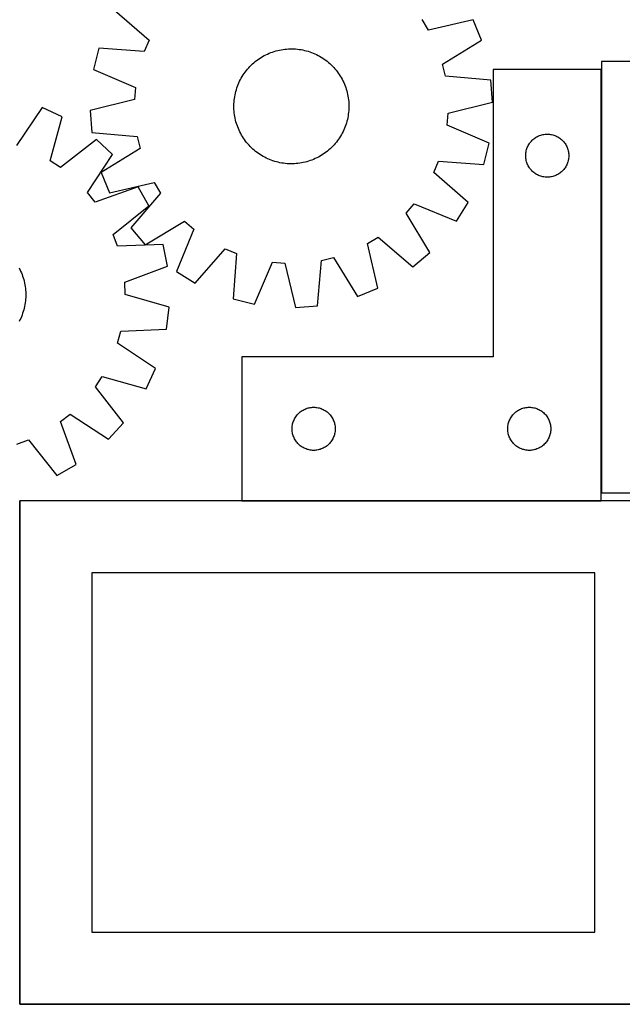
# Model space of a CAD drawing. Header units: millimetres. Extents: x 7 to 1493, y 7 to 2993.
# Tile 4 of 13: x 458 to 877, y 1763 to 2448. Entities that reach past the tile are written whole.
import ezdxf

# ---------------------------------------------------------------- set-up
doc = ezdxf.new("R2010")
doc.units = ezdxf.units.MM
doc.layers.add('COMMON', color=5, linetype='CONTINUOUS', true_color=0x0000ff)
doc.layers.add('CUT', color=7, linetype='CONTINUOUS', true_color=0x000000)

msp = doc.modelspace()

# ---------------------------------------------------------------- linework, layer by layer
at = {"layer": 'COMMON'}
for p, q in [((862.492212, 2413.023826), (862.492212, 2118.578564)), ((457.949576, 1762.823825), (457.949576, 2112.823825)), ((862.392212, 2112.923826), (612.392212, 2112.923826)), ((906.724736, 1762.723825), (458.049576, 1762.723825))]:
    msp.add_line(p, q, dxfattribs=at)
at = {"layer": 'CUT'}
for p, q in [((523.914431, 2454.218012), (547.88428, 2433.375241)), ((742.354611, 2440.362765), (737.899077, 2447.688581)), ((773.30589, 2447.503707), (742.354611, 2440.362765)), ((779.146163, 2433.26918), (773.30589, 2447.503707)), ((547.88428, 2433.375241), (544.576468, 2425.464631)), ((752.098552, 2416.613805), (779.146163, 2433.26918)), ((512.904707, 2427.888336), (509.262742, 2412.939536)), ((544.576468, 2425.464631), (512.904707, 2427.888336)), ((631.426138, 2424.211141), (632.592388, 2424.678974)), ((632.592388, 2424.678974), (633.772758, 2425.109942)), ((633.772758, 2425.109942), (634.966082, 2425.503622)), ((634.966082, 2425.503622), (636.171184, 2425.859624)), ((636.171184, 2425.859624), (637.386873, 2426.177598)), ((637.386873, 2426.177598), (638.61195, 2426.457229)), ((638.61195, 2426.457229), (639.845205, 2426.698241)), ((639.845205, 2426.698241), (641.085423, 2426.900397)), ((641.085423, 2426.900397), (642.331379, 2427.063497)), ((642.331379, 2427.063497), (643.581842, 2427.18738)), ((643.581842, 2427.18738), (644.835581, 2427.271924)), ((644.835581, 2427.271924), (646.091356, 2427.317045)), ((646.091356, 2427.317045), (647.347928, 2427.322699)), ((647.347928, 2427.322699), (648.604058, 2427.288881)), ((648.604058, 2427.288881), (649.858507, 2427.215623)), ((649.858507, 2427.215623), (651.110035, 2427.102998)), ((651.110035, 2427.102998), (652.357408, 2426.951118)), ((652.357408, 2426.951118), (653.599394, 2426.760131)), ((653.599394, 2426.760131), (654.834769, 2426.530227)), ((654.834769, 2426.530227), (656.062313, 2426.261632)), ((656.062313, 2426.261632), (657.280814, 2425.954612)), ((657.280814, 2425.954612), (658.48907, 2425.609469)), ((658.48907, 2425.609469), (659.685889, 2425.226544)), ((659.685889, 2425.226544), (660.87009, 2424.806215)), ((660.87009, 2424.806215), (662.040503, 2424.348897)), ((619.846255, 2416.789023), (620.785084, 2417.624251)), ((620.785084, 2417.624251), (621.749686, 2418.429577)), ((621.749686, 2418.429577), (622.739108, 2419.204207)), ((622.739108, 2419.204207), (623.752373, 2419.947376)), ((623.752373, 2419.947376), (624.788482, 2420.658351)), ((624.788482, 2420.658351), (625.846411, 2421.33643)), ((625.846411, 2421.33643), (626.925118, 2421.980945)), ((626.925118, 2421.980945), (628.023537, 2422.591258)), ((628.023537, 2422.591258), (629.140585, 2423.166768)), ((629.140585, 2423.166768), (630.275158, 2423.706907)), ((630.275158, 2423.706907), (631.426138, 2424.211141)), ((662.040503, 2424.348897), (663.195974, 2423.855041)), ((663.195974, 2423.855041), (664.335362, 2423.325134)), ((664.335362, 2423.325134), (665.457543, 2422.7597)), ((665.457543, 2422.7597), (666.56141, 2422.159296)), ((666.56141, 2422.159296), (667.645873, 2421.524516)), ((667.645873, 2421.524516), (668.709863, 2420.855984)), ((668.709863, 2420.855984), (669.752328, 2420.154362)), ((669.752328, 2420.154362), (670.77224, 2419.420342)), ((670.77224, 2419.420342), (671.768592, 2418.654647)), ((671.768592, 2418.654647), (672.740402, 2417.858034)), ((672.740402, 2417.858034), (673.686711, 2417.031289)), ((862.592213, 2418.578564), (862.592213, 2118.578564)), ((1112.592213, 2418.578564), (862.592213, 2418.578564)), ((509.262742, 2412.939536), (538.500193, 2400.523974)), ((614.070456, 2410.177933), (614.804476, 2411.197845)), ((614.804476, 2411.197845), (615.570171, 2412.194198)), ((615.570171, 2412.194198), (616.366784, 2413.166008)), ((616.366784, 2413.166008), (617.193529, 2414.112316)), ((617.193529, 2414.112316), (618.04959, 2415.032189)), ((618.04959, 2415.032189), (618.934123, 2415.924718)), ((618.934123, 2415.924718), (619.846255, 2416.789023)), ((673.686711, 2417.031289), (674.606583, 2416.175228)), ((674.606583, 2416.175228), (675.499112, 2415.290695)), ((675.499112, 2415.290695), (676.363417, 2414.378563)), ((676.363417, 2414.378563), (677.198645, 2413.439734)), ((677.198645, 2413.439734), (678.003971, 2412.475132)), ((678.003971, 2412.475132), (678.778601, 2411.48571)), ((678.778601, 2411.48571), (679.52177, 2410.472445)), ((754.072216, 2408.269704), (752.098552, 2416.613805)), ((862.392212, 2413.023826), (787.392212, 2413.023826)), ((787.392212, 2413.023826), (787.392212, 2213.023826)), ((862.392212, 2113.023826), (862.392212, 2413.023826)), ((610.369777, 2403.621579), (610.899684, 2404.760968)), ((610.899684, 2404.760968), (611.465118, 2405.883149)), ((611.465118, 2405.883149), (612.065521, 2406.987016)), ((612.065521, 2406.987016), (612.700302, 2408.071479)), ((612.700302, 2408.071479), (613.368833, 2409.135468)), ((613.368833, 2409.135468), (614.070456, 2410.177933)), ((679.52177, 2410.472445), (680.232745, 2409.436336)), ((680.232745, 2409.436336), (680.910825, 2408.378407)), ((680.910825, 2408.378407), (681.555339, 2407.2997)), ((681.555339, 2407.2997), (682.165652, 2406.201281)), ((682.165652, 2406.201281), (682.741162, 2405.084233)), ((682.741162, 2405.084233), (683.281301, 2403.94966)), ((683.281301, 2403.94966), (683.785536, 2402.79868)), ((785.715304, 2405.496672), (754.072216, 2408.269704)), ((786.871023, 2390.154089), (785.715304, 2405.496672)), ((538.500193, 2400.523974), (537.79879, 2391.978367)), ((607.963186, 2396.487918), (608.270206, 2397.70642)), ((608.270206, 2397.70642), (608.615349, 2398.914676)), ((608.615349, 2398.914676), (608.998274, 2400.111495)), ((608.998274, 2400.111495), (609.418603, 2401.295695)), ((609.418603, 2401.295695), (609.875921, 2402.466108)), ((609.875921, 2402.466108), (610.369777, 2403.621579)), ((683.785536, 2402.79868), (684.253368, 2401.63243)), ((684.253368, 2401.63243), (684.684337, 2400.45206)), ((684.684337, 2400.45206), (685.078016, 2399.258736)), ((685.078016, 2399.258736), (685.434019, 2398.053634)), ((685.434019, 2398.053634), (685.751992, 2396.837945)), ((537.79879, 2391.978367), (506.92819, 2384.496335)), ((606.935937, 2389.029664), (607.009195, 2390.284112)), ((607.009195, 2390.284112), (607.12182, 2391.53564)), ((607.12182, 2391.53564), (607.2737, 2392.783013)), ((607.2737, 2392.783013), (607.464687, 2394.025)), ((607.464687, 2394.025), (607.694591, 2395.260375)), ((607.694591, 2395.260375), (607.963186, 2396.487918)), ((685.751992, 2396.837945), (686.031623, 2395.612868)), ((686.031623, 2395.612868), (686.272635, 2394.379613)), ((686.272635, 2394.379613), (686.474791, 2393.139395)), ((686.474791, 2393.139395), (686.637891, 2391.893439)), ((686.637891, 2391.893439), (686.761774, 2390.642975)), ((686.761774, 2390.642975), (686.846318, 2389.389237)), ((473.492251, 2386.503827), (455.730521, 2360.16952)), ((487.472577, 2380.078794), (473.492251, 2386.503827)), ((506.92819, 2384.496335), (508.083908, 2369.153751)), ((606.902119, 2387.773534), (606.935937, 2389.029664)), ((606.907773, 2386.516961), (606.902119, 2387.773534)), ((606.952894, 2385.261186), (606.907773, 2386.516961)), ((607.037438, 2384.007448), (606.952894, 2385.261186)), ((607.161321, 2382.756984), (607.037438, 2384.007448)), ((686.790017, 2384.366311), (686.677393, 2383.114783)), ((686.863275, 2385.62076), (686.790017, 2384.366311)), ((686.846318, 2389.389237), (686.891439, 2388.133462)), ((686.897094, 2386.87689), (686.863275, 2385.62076)), ((686.891439, 2388.133462), (686.897094, 2386.87689)), ((756.000423, 2382.672057), (786.871023, 2390.154089)), ((479.05537, 2349.449961), (487.472577, 2380.078794)), ((607.324421, 2381.511029), (607.161321, 2382.756984)), ((607.526577, 2380.270811), (607.324421, 2381.511029)), ((607.767589, 2379.037555), (607.526577, 2380.270811)), ((608.04722, 2377.812478), (607.767589, 2379.037555)), ((608.365194, 2376.596789), (608.04722, 2377.812478)), ((608.721196, 2375.391688), (608.365194, 2376.596789)), ((685.529006, 2376.944004), (685.183863, 2375.735748)), ((685.836026, 2378.162505), (685.529006, 2376.944004)), ((686.104621, 2379.390049), (685.836026, 2378.162505)), ((686.334525, 2380.625424), (686.104621, 2379.390049)), ((686.525512, 2381.86741), (686.334525, 2380.625424)), ((686.677393, 2383.114783), (686.525512, 2381.86741)), ((755.299019, 2374.12645), (756.000423, 2382.672057)), ((609.114876, 2374.198364), (608.721196, 2375.391688)), ((609.545844, 2373.017994), (609.114876, 2374.198364)), ((610.013677, 2371.851744), (609.545844, 2373.017994)), ((610.517911, 2370.700764), (610.013677, 2371.851744)), ((611.05805, 2369.56619), (610.517911, 2370.700764)), ((682.899529, 2369.889456), (682.334095, 2368.767275)), ((683.429435, 2371.028844), (682.899529, 2369.889456)), ((683.923291, 2372.184315), (683.429435, 2371.028844)), ((684.380609, 2373.354728), (683.923291, 2372.184315)), ((684.800938, 2374.538929), (684.380609, 2373.354728)), ((685.183863, 2375.735748), (684.800938, 2374.538929)), ((784.53647, 2361.710888), (755.299019, 2374.12645)), ((511.220448, 2364.251462), (486.190291, 2344.694724)), ((508.083908, 2369.153751), (539.726997, 2366.38072)), ((522.531083, 2353.820734), (511.220448, 2364.251462)), ((539.726997, 2366.38072), (541.70066, 2358.036619)), ((611.63356, 2368.449143), (611.05805, 2369.56619)), ((612.243873, 2367.350724), (611.63356, 2368.449143)), ((612.888388, 2366.272017), (612.243873, 2367.350724)), ((613.566467, 2365.214087), (612.888388, 2366.272017)), ((614.277442, 2364.177979), (613.566467, 2365.214087)), ((615.020611, 2363.164714), (614.277442, 2364.177979)), ((615.795241, 2362.175292), (615.020611, 2363.164714)), ((678.994736, 2363.452578), (678.229042, 2362.456226)), ((679.728757, 2364.47249), (678.994736, 2363.452578)), ((680.430379, 2365.514955), (679.728757, 2364.47249)), ((681.09891, 2366.578944), (680.430379, 2365.514955)), ((681.733691, 2367.663408), (681.09891, 2366.578944)), ((682.334095, 2368.767275), (681.733691, 2367.663408)), ((813.374005, 2362.632724), (813.883931, 2363.212926)), ((813.883931, 2363.212926), (814.42305, 2363.766109)), ((814.42305, 2363.766109), (814.98993, 2364.290805)), ((814.98993, 2364.290805), (815.58307, 2364.785623)), ((815.58307, 2364.785623), (816.200895, 2365.249251)), ((816.200895, 2365.249251), (816.841769, 2365.68046)), ((816.841769, 2365.68046), (817.503991, 2366.078105)), ((817.503991, 2366.078105), (818.185805, 2366.441133)), ((818.185805, 2366.441133), (818.885403, 2366.76858)), ((818.885403, 2366.76858), (819.600931, 2367.059579)), ((819.600931, 2367.059579), (820.330489, 2367.313357)), ((820.330489, 2367.313357), (821.072145, 2367.529242)), ((821.072145, 2367.529242), (821.823931, 2367.706662)), ((821.823931, 2367.706662), (822.583853, 2367.845145)), ((822.583853, 2367.845145), (823.349897, 2367.944325)), ((823.349897, 2367.944325), (824.120031, 2368.003938)), ((824.120031, 2368.003938), (824.892212, 2368.023826)), ((824.892212, 2368.023826), (825.664393, 2368.003938)), ((825.664393, 2368.003938), (826.434527, 2367.944325)), ((826.434527, 2367.944325), (827.20057, 2367.845145)), ((827.20057, 2367.845145), (827.960493, 2367.706662)), ((827.960493, 2367.706662), (828.712279, 2367.529242)), ((828.712279, 2367.529242), (829.453934, 2367.313357)), ((829.453934, 2367.313357), (830.183493, 2367.059579)), ((830.183493, 2367.059579), (830.89902, 2366.76858)), ((830.89902, 2366.76858), (831.598619, 2366.441133)), ((831.598619, 2366.441133), (832.280433, 2366.078105)), ((832.280433, 2366.078105), (832.942655, 2365.68046)), ((832.942655, 2365.68046), (833.583528, 2365.249251)), ((833.583528, 2365.249251), (834.201354, 2364.785623)), ((834.201354, 2364.785623), (834.794494, 2364.290805)), ((834.794494, 2364.290805), (835.361374, 2363.766109)), ((835.361374, 2363.766109), (835.900492, 2363.212926)), ((835.900492, 2363.212926), (836.410419, 2362.632724)), ((541.70066, 2358.036619), (514.653049, 2341.381243)), ((616.600567, 2361.21069), (615.795241, 2362.175292)), ((617.435795, 2360.27186), (616.600567, 2361.21069)), ((618.3001, 2359.359729), (617.435795, 2360.27186)), ((619.192629, 2358.475196), (618.3001, 2359.359729)), ((620.112502, 2357.619134), (619.192629, 2358.475196)), ((621.05881, 2356.792389), (620.112502, 2357.619134)), ((622.03062, 2355.995776), (621.05881, 2356.792389)), ((623.026973, 2355.230082), (622.03062, 2355.995776)), ((672.049526, 2356.220847), (671.060104, 2355.446217)), ((673.014128, 2357.026173), (672.049526, 2356.220847)), ((673.952958, 2357.861401), (673.014128, 2357.026173)), ((674.865089, 2358.725706), (673.952958, 2357.861401)), ((675.749622, 2359.618235), (674.865089, 2358.725706)), ((676.605684, 2360.538107), (675.749622, 2359.618235)), ((677.432429, 2361.484416), (676.605684, 2360.538107)), ((678.229042, 2362.456226), (677.432429, 2361.484416)), ((780.894505, 2346.762087), (784.53647, 2361.710888)), ((810.135243, 2355.713038), (810.293246, 2356.469143)), ((810.293246, 2356.469143), (810.489964, 2357.216111)), ((810.489964, 2357.216111), (810.724873, 2357.951962)), ((810.724873, 2357.951962), (810.997352, 2358.674745)), ((810.997352, 2358.674745), (811.306678, 2359.382542)), ((811.306678, 2359.382542), (811.65203, 2360.073478)), ((811.65203, 2360.073478), (812.032492, 2360.745718)), ((812.032492, 2360.745718), (812.447057, 2361.397482)), ((812.447057, 2361.397482), (812.894623, 2362.027041)), ((812.894623, 2362.027041), (813.374005, 2362.632724)), ((836.410419, 2362.632724), (836.889801, 2362.027041)), ((836.889801, 2362.027041), (837.337367, 2361.397482)), ((837.337367, 2361.397482), (837.751931, 2360.745718)), ((837.751931, 2360.745718), (838.132394, 2360.073478)), ((838.132394, 2360.073478), (838.477746, 2359.382542)), ((838.477746, 2359.382542), (838.787071, 2358.674745)), ((838.787071, 2358.674745), (839.05955, 2357.951962)), ((839.05955, 2357.951962), (839.29446, 2357.216111)), ((839.29446, 2357.216111), (839.491177, 2356.469143)), ((839.491177, 2356.469143), (839.649181, 2355.713038)), ((486.190291, 2344.694724), (479.05537, 2349.449961)), ((505.061014, 2327.292043), (522.531083, 2353.820734)), ((624.046885, 2354.496061), (623.026973, 2355.230082)), ((625.08935, 2353.794439), (624.046885, 2354.496061)), ((626.153339, 2353.125908), (625.08935, 2353.794439)), ((627.237802, 2352.491127), (626.153339, 2353.125908)), ((628.341669, 2351.890723), (627.237802, 2352.491127)), ((629.46385, 2351.325289), (628.341669, 2351.890723)), ((630.603239, 2350.795383), (629.46385, 2351.325289)), ((631.75871, 2350.301527), (630.603239, 2350.795383)), ((632.929123, 2349.844209), (631.75871, 2350.301527)), ((634.113323, 2349.42388), (632.929123, 2349.844209)), ((635.310142, 2349.040955), (634.113323, 2349.42388)), ((658.83313, 2349.146802), (657.628029, 2348.790799)), ((660.026454, 2349.540481), (658.83313, 2349.146802)), ((661.206824, 2349.97145), (660.026454, 2349.540481)), ((662.373074, 2350.439282), (661.206824, 2349.97145)), ((663.524054, 2350.943517), (662.373074, 2350.439282)), ((664.658628, 2351.483656), (663.524054, 2350.943517)), ((665.775675, 2352.059166), (664.658628, 2351.483656)), ((666.874094, 2352.669479), (665.775675, 2352.059166)), ((667.952801, 2353.313993), (666.874094, 2352.669479)), ((669.010731, 2353.992072), (667.952801, 2353.313993)), ((670.046839, 2354.703048), (669.010731, 2353.992072)), ((671.060104, 2355.446217), (670.046839, 2354.703048)), ((745.914932, 2341.275182), (749.222745, 2349.185792)), ((749.222745, 2349.185792), (780.894505, 2346.762087)), ((809.897185, 2353.410045), (809.936949, 2354.181458)), ((809.897185, 2352.637608), (809.897185, 2353.410045)), ((809.936949, 2351.866194), (809.897185, 2352.637608)), ((809.936949, 2354.181458), (810.016372, 2354.949802)), ((810.016372, 2351.097851), (809.936949, 2351.866194)), ((810.016372, 2354.949802), (810.135243, 2355.713038)), ((810.135243, 2350.334615), (810.016372, 2351.097851)), ((810.293246, 2349.57851), (810.135243, 2350.334615)), ((810.489964, 2348.831542), (810.293246, 2349.57851)), ((839.491177, 2349.57851), (839.29446, 2348.831542)), ((839.649181, 2350.334615), (839.491177, 2349.57851)), ((839.649181, 2355.713038), (839.768052, 2354.949802)), ((839.768052, 2351.097851), (839.649181, 2350.334615)), ((839.768052, 2354.949802), (839.847475, 2354.181458)), ((839.847475, 2351.866194), (839.768052, 2351.097851)), ((839.847475, 2354.181458), (839.887239, 2353.410045)), ((839.887239, 2352.637608), (839.847475, 2351.866194)), ((839.887239, 2353.410045), (839.887239, 2352.637608)), ((636.518398, 2348.695812), (635.310142, 2349.040955)), ((637.7369, 2348.388792), (636.518398, 2348.695812)), ((638.964443, 2348.120197), (637.7369, 2348.388792)), ((640.199818, 2347.890293), (638.964443, 2348.120197)), ((641.441805, 2347.699306), (640.199818, 2347.890293)), ((642.689178, 2347.547425), (641.441805, 2347.699306)), ((643.940706, 2347.434801), (642.689178, 2347.547425)), ((645.195154, 2347.361543), (643.940706, 2347.434801)), ((646.451284, 2347.327724), (645.195154, 2347.361543)), ((647.707857, 2347.333378), (646.451284, 2347.327724)), ((648.963632, 2347.3785), (647.707857, 2347.333378)), ((650.21737, 2347.463044), (648.963632, 2347.3785)), ((651.467834, 2347.586927), (650.21737, 2347.463044)), ((652.713789, 2347.750027), (651.467834, 2347.586927)), ((653.954007, 2347.952183), (652.713789, 2347.750027)), ((655.187263, 2348.193195), (653.954007, 2347.952183)), ((656.41234, 2348.472826), (655.187263, 2348.193195)), ((657.628029, 2348.790799), (656.41234, 2348.472826)), ((810.724873, 2348.095691), (810.489964, 2348.831542)), ((810.997352, 2347.372908), (810.724873, 2348.095691)), ((811.306678, 2346.665111), (810.997352, 2347.372908)), ((811.65203, 2345.974175), (811.306678, 2346.665111)), ((812.032492, 2345.301934), (811.65203, 2345.974175)), ((812.447057, 2344.650171), (812.032492, 2345.301934)), ((812.894623, 2344.020612), (812.447057, 2344.650171)), ((813.374005, 2343.414929), (812.894623, 2344.020612)), ((813.883931, 2342.834726), (813.374005, 2343.414929)), ((814.42305, 2342.281544), (813.883931, 2342.834726)), ((814.98993, 2341.756847), (814.42305, 2342.281544)), ((835.361374, 2342.281544), (834.794494, 2341.756847)), ((835.900492, 2342.834726), (835.361374, 2342.281544)), ((836.410419, 2343.414929), (835.900492, 2342.834726)), ((836.889801, 2344.020612), (836.410419, 2343.414929)), ((837.337367, 2344.650171), (836.889801, 2344.020612)), ((837.751931, 2345.301934), (837.337367, 2344.650171)), ((838.132394, 2345.974175), (837.751931, 2345.301934)), ((838.477746, 2346.665111), (838.132394, 2345.974175)), ((838.787071, 2347.372908), (838.477746, 2346.665111)), ((839.05955, 2348.095691), (838.787071, 2347.372908)), ((839.29446, 2348.831542), (839.05955, 2348.095691)), ((514.653049, 2341.381243), (520.493322, 2327.146716)), ((769.884781, 2320.432412), (745.914932, 2341.275182)), ((815.58307, 2341.262029), (814.98993, 2341.756847)), ((816.200895, 2340.798401), (815.58307, 2341.262029)), ((816.841769, 2340.367193), (816.200895, 2340.798401)), ((817.503991, 2339.969548), (816.841769, 2340.367193)), ((818.185805, 2339.60652), (817.503991, 2339.969548)), ((818.885403, 2339.279073), (818.185805, 2339.60652)), ((819.600931, 2338.988074), (818.885403, 2339.279073)), ((820.330489, 2338.734296), (819.600931, 2338.988074)), ((821.072145, 2338.518411), (820.330489, 2338.734296)), ((821.823931, 2338.340991), (821.072145, 2338.518411)), ((822.583853, 2338.202508), (821.823931, 2338.340991)), ((823.349897, 2338.103328), (822.583853, 2338.202508)), ((824.120031, 2338.043715), (823.349897, 2338.103328)), ((824.892212, 2338.023826), (824.120031, 2338.043715)), ((825.664393, 2338.043715), (824.892212, 2338.023826)), ((826.434527, 2338.103328), (825.664393, 2338.043715)), ((827.20057, 2338.202508), (826.434527, 2338.103328)), ((827.960493, 2338.340991), (827.20057, 2338.202508)), ((828.712279, 2338.518411), (827.960493, 2338.340991)), ((829.453934, 2338.734296), (828.712279, 2338.518411)), ((830.183493, 2338.988074), (829.453934, 2338.734296)), ((830.89902, 2339.279073), (830.183493, 2338.988074)), ((831.598619, 2339.60652), (830.89902, 2339.279073)), ((832.280433, 2339.969548), (831.598619, 2339.60652)), ((832.942655, 2340.367193), (832.280433, 2339.969548)), ((833.583528, 2340.798401), (832.942655, 2340.367193)), ((834.201354, 2341.262029), (833.583528, 2340.798401)), ((834.794494, 2341.756847), (834.201354, 2341.262029)), ((540.225736, 2331.429551), (510.377278, 2320.564732)), ((520.493322, 2327.146716), (551.444601, 2334.287658)), ((547.759517, 2318.014161), (540.225736, 2331.429551)), ((551.444601, 2334.287658), (555.900136, 2326.961842)), ((510.377278, 2320.564732), (505.061014, 2327.292043)), ((555.900136, 2326.961842), (535.323124, 2302.763468)), ((522.946678, 2298.182425), (547.759517, 2318.014161)), ((726.838536, 2312.931613), (732.428965, 2319.43288)), ((732.428965, 2319.43288), (761.801633, 2307.340687)), ((761.801633, 2307.340687), (769.884781, 2320.432412)), ((743.194447, 2285.701869), (726.838536, 2312.931613)), ((535.323124, 2302.763468), (545.276264, 2291.030371)), ((545.276264, 2291.030371), (572.506007, 2307.386282)), ((579.007274, 2301.795853), (566.915081, 2272.423185)), ((572.506007, 2307.386282), (579.007274, 2301.795853)), ((525.923892, 2290.141556), (522.946678, 2298.182425)), ((699.93716, 2291.870207), (707.262976, 2296.325741)), ((707.262976, 2296.325741), (731.46135, 2275.748729)), ((557.668876, 2291.250932), (525.923892, 2290.141556)), ((560.688345, 2276.164072), (557.668876, 2291.250932)), ((580.006806, 2264.340037), (600.849577, 2288.309886)), ((600.849577, 2288.309886), (608.760187, 2285.002073)), ((707.078102, 2260.918928), (699.93716, 2291.870207)), ((608.760187, 2285.002073), (606.336482, 2253.330313)), ((667.844098, 2280.152602), (676.188199, 2282.126265)), ((676.188199, 2282.126265), (692.843575, 2255.078655)), ((731.46135, 2275.748729), (743.194447, 2285.701869)), ((457.43692, 2275.033295), (458.008718, 2273.914343)), ((458.008718, 2273.914343), (458.545087, 2272.777982)), ((530.961589, 2264.970559), (560.688345, 2276.164072)), ((621.285282, 2249.688348), (633.700844, 2278.925799)), ((633.700844, 2278.925799), (642.246451, 2278.224395)), ((642.246451, 2278.224395), (649.728483, 2247.353795)), ((665.071067, 2248.509514), (667.844098, 2280.152602)), ((458.545087, 2272.777982), (459.045497, 2271.625335)), ((459.045497, 2271.625335), (459.509455, 2270.457538)), ((459.509455, 2270.457538), (459.936502, 2269.275743)), ((459.936502, 2269.275743), (460.326218, 2268.081119)), ((460.326218, 2268.081119), (460.678217, 2266.874842)), ((566.915081, 2272.423185), (580.006806, 2264.340037)), ((460.678217, 2266.874842), (460.992153, 2265.658104)), ((460.992153, 2265.658104), (461.267715, 2264.432105)), ((461.267715, 2264.432105), (461.504631, 2263.198056)), ((461.504631, 2263.198056), (461.702668, 2261.957174)), ((461.702668, 2261.957174), (461.861631, 2260.710684)), ((461.861631, 2260.710684), (461.981362, 2259.459816)), ((531.308322, 2256.403229), (530.961589, 2264.970559)), ((692.843575, 2255.078655), (707.078102, 2260.918928)), ((461.981362, 2259.459816), (462.061743, 2258.205804)), ((462.066188, 2254.437291), (461.988766, 2253.183093)), ((462.061743, 2258.205804), (462.102694, 2256.949886)), ((462.104177, 2255.693302), (462.066188, 2254.437291)), ((462.102694, 2256.949886), (462.104177, 2255.693302)), ((561.842412, 2247.648568), (531.308322, 2256.403229)), ((606.336482, 2253.330313), (621.285282, 2249.688348)), ((461.014183, 2246.982488), (460.703119, 2245.765013)), ((461.286852, 2248.209133), (461.014183, 2246.982488)), ((461.520856, 2249.443738), (461.286852, 2248.209133)), ((461.715965, 2250.685084), (461.520856, 2249.443738)), ((461.871986, 2251.931945), (461.715965, 2250.685084)), ((461.988766, 2253.183093), (461.871986, 2251.931945)), ((560.052001, 2232.367044), (561.842412, 2247.648568)), ((649.728483, 2247.353795), (665.071067, 2248.509514)), ((458.583921, 2239.856856), (458.050234, 2238.719234)), ((459.08161, 2241.010681), (458.583921, 2239.856856)), ((459.542812, 2242.17957), (459.08161, 2241.010681)), ((459.96707, 2243.362368), (459.542812, 2242.17957)), ((460.353966, 2244.557909), (459.96707, 2243.362368)), ((460.703119, 2245.765013), (460.353966, 2244.557909)), ((458.050234, 2238.719234), (457.481078, 2237.598936)), ((526.003503, 2222.652292), (528.32119, 2230.907454)), ((528.32119, 2230.907454), (560.052001, 2232.367044)), ((552.33781, 2204.890562), (526.003503, 2222.652292)), ((787.392212, 2213.023826), (612.392212, 2213.023826)), ((612.392212, 2213.023826), (612.392212, 2113.023826)), ((510.528707, 2192.192523), (515.283944, 2199.327443)), ((515.283944, 2199.327443), (545.912777, 2190.910237)), ((545.912777, 2190.910237), (552.33781, 2204.890562)), ((530.085445, 2167.162366), (510.528707, 2192.192523)), ((660.083853, 2177.845145), (660.849897, 2177.944325)), ((660.849897, 2177.944325), (661.620031, 2178.003938)), ((661.620031, 2178.003938), (662.392212, 2178.023826)), ((662.392212, 2178.023826), (663.164393, 2178.003938)), ((663.164393, 2178.003938), (663.934527, 2177.944325)), ((663.934527, 2177.944325), (664.70057, 2177.845145)), ((810.083853, 2177.845145), (810.849897, 2177.944325)), ((810.849897, 2177.944325), (811.620031, 2178.003938)), ((811.620031, 2178.003938), (812.392212, 2178.023826)), ((812.392212, 2178.023826), (813.164393, 2178.003938)), ((813.164393, 2178.003938), (813.934527, 2177.944325)), ((813.934527, 2177.944325), (814.70057, 2177.845145)), ((486.398715, 2168.005536), (493.126026, 2173.321799)), ((493.126026, 2173.321799), (519.654717, 2155.85173)), ((649.532492, 2170.745718), (649.947057, 2171.397482)), ((649.947057, 2171.397482), (650.394623, 2172.027041)), ((650.394623, 2172.027041), (650.874005, 2172.632724)), ((650.874005, 2172.632724), (651.383931, 2173.212926)), ((651.383931, 2173.212926), (651.92305, 2173.766109)), ((651.92305, 2173.766109), (652.48993, 2174.290805)), ((652.48993, 2174.290805), (653.08307, 2174.785623)), ((653.08307, 2174.785623), (653.700895, 2175.249251)), ((653.700895, 2175.249251), (654.341769, 2175.68046)), ((654.341769, 2175.68046), (655.003991, 2176.078105)), ((655.003991, 2176.078105), (655.685805, 2176.441133)), ((655.685805, 2176.441133), (656.385403, 2176.76858)), ((656.385403, 2176.76858), (657.100931, 2177.059579)), ((657.100931, 2177.059579), (657.830489, 2177.313357)), ((657.830489, 2177.313357), (658.572145, 2177.529242)), ((658.572145, 2177.529242), (659.323931, 2177.706662)), ((659.323931, 2177.706662), (660.083853, 2177.845145)), ((664.70057, 2177.845145), (665.460493, 2177.706662)), ((665.460493, 2177.706662), (666.212279, 2177.529242)), ((666.212279, 2177.529242), (666.953934, 2177.313357)), ((666.953934, 2177.313357), (667.683493, 2177.059579)), ((667.683493, 2177.059579), (668.39902, 2176.76858)), ((668.39902, 2176.76858), (669.098619, 2176.441133)), ((669.098619, 2176.441133), (669.780433, 2176.078105)), ((669.780433, 2176.078105), (670.442655, 2175.68046)), ((670.442655, 2175.68046), (671.083528, 2175.249251)), ((671.083528, 2175.249251), (671.701354, 2174.785623)), ((671.701354, 2174.785623), (672.294494, 2174.290805)), ((672.294494, 2174.290805), (672.861374, 2173.766109)), ((672.861374, 2173.766109), (673.400492, 2173.212926)), ((673.400492, 2173.212926), (673.910419, 2172.632724)), ((673.910419, 2172.632724), (674.389801, 2172.027041)), ((674.389801, 2172.027041), (674.837367, 2171.397482)), ((674.837367, 2171.397482), (675.251931, 2170.745718)), ((799.532492, 2170.745718), (799.947057, 2171.397482)), ((799.947057, 2171.397482), (800.394623, 2172.027041)), ((800.394623, 2172.027041), (800.874005, 2172.632724)), ((800.874005, 2172.632724), (801.383931, 2173.212926)), ((801.383931, 2173.212926), (801.92305, 2173.766109)), ((801.92305, 2173.766109), (802.48993, 2174.290805)), ((802.48993, 2174.290805), (803.08307, 2174.785623)), ((803.08307, 2174.785623), (803.700895, 2175.249251)), ((803.700895, 2175.249251), (804.341769, 2175.68046)), ((804.341769, 2175.68046), (805.003991, 2176.078105)), ((805.003991, 2176.078105), (805.685805, 2176.441133)), ((805.685805, 2176.441133), (806.385403, 2176.76858)), ((806.385403, 2176.76858), (807.100931, 2177.059579)), ((807.100931, 2177.059579), (807.830489, 2177.313357)), ((807.830489, 2177.313357), (808.572145, 2177.529242)), ((808.572145, 2177.529242), (809.323931, 2177.706662)), ((809.323931, 2177.706662), (810.083853, 2177.845145)), ((814.70057, 2177.845145), (815.460493, 2177.706662)), ((815.460493, 2177.706662), (816.212279, 2177.529242)), ((816.212279, 2177.529242), (816.953934, 2177.313357)), ((816.953934, 2177.313357), (817.683493, 2177.059579)), ((817.683493, 2177.059579), (818.39902, 2176.76858)), ((818.39902, 2176.76858), (819.098619, 2176.441133)), ((819.098619, 2176.441133), (819.780433, 2176.078105)), ((819.780433, 2176.078105), (820.442655, 2175.68046)), ((820.442655, 2175.68046), (821.083528, 2175.249251)), ((821.083528, 2175.249251), (821.701354, 2174.785623)), ((821.701354, 2174.785623), (822.294494, 2174.290805)), ((822.294494, 2174.290805), (822.861374, 2173.766109)), ((822.861374, 2173.766109), (823.400492, 2173.212926)), ((823.400492, 2173.212926), (823.910419, 2172.632724)), ((823.910419, 2172.632724), (824.389801, 2172.027041)), ((824.389801, 2172.027041), (824.837367, 2171.397482)), ((824.837367, 2171.397482), (825.251931, 2170.745718)), ((497.263534, 2138.157077), (486.398715, 2168.005536)), ((519.654717, 2155.85173), (530.085445, 2167.162366)), ((647.436949, 2164.181458), (647.516372, 2164.949802)), ((647.516372, 2164.949802), (647.635243, 2165.713038)), ((647.635243, 2165.713038), (647.793246, 2166.469143)), ((647.793246, 2166.469143), (647.989964, 2167.216111)), ((647.989964, 2167.216111), (648.224873, 2167.951962)), ((648.224873, 2167.951962), (648.497352, 2168.674745)), ((648.497352, 2168.674745), (648.806678, 2169.382542)), ((648.806678, 2169.382542), (649.15203, 2170.073478)), ((649.15203, 2170.073478), (649.532492, 2170.745718)), ((675.251931, 2170.745718), (675.632394, 2170.073478)), ((675.632394, 2170.073478), (675.977746, 2169.382542)), ((675.977746, 2169.382542), (676.287071, 2168.674745)), ((676.287071, 2168.674745), (676.55955, 2167.951962)), ((676.55955, 2167.951962), (676.79446, 2167.216111)), ((676.79446, 2167.216111), (676.991177, 2166.469143)), ((676.991177, 2166.469143), (677.149181, 2165.713038)), ((677.149181, 2165.713038), (677.268052, 2164.949802)), ((677.268052, 2164.949802), (677.347475, 2164.181458)), ((797.436949, 2164.181458), (797.516372, 2164.949802)), ((797.516372, 2164.949802), (797.635243, 2165.713038)), ((797.635243, 2165.713038), (797.793246, 2166.469143)), ((797.793246, 2166.469143), (797.989964, 2167.216111)), ((797.989964, 2167.216111), (798.224873, 2167.951962)), ((798.224873, 2167.951962), (798.497352, 2168.674745)), ((798.497352, 2168.674745), (798.806678, 2169.382542)), ((798.806678, 2169.382542), (799.15203, 2170.073478)), ((799.15203, 2170.073478), (799.532492, 2170.745718)), ((825.251931, 2170.745718), (825.632394, 2170.073478)), ((825.632394, 2170.073478), (825.977746, 2169.382542)), ((825.977746, 2169.382542), (826.287071, 2168.674745)), ((826.287071, 2168.674745), (826.55955, 2167.951962)), ((826.55955, 2167.951962), (826.79446, 2167.216111)), ((826.79446, 2167.216111), (826.991177, 2166.469143)), ((826.991177, 2166.469143), (827.149181, 2165.713038)), ((827.149181, 2165.713038), (827.268052, 2164.949802)), ((827.268052, 2164.949802), (827.347475, 2164.181458)), ((647.397185, 2163.410045), (647.436949, 2164.181458)), ((647.397185, 2162.637608), (647.397185, 2163.410045)), ((647.436949, 2161.866194), (647.397185, 2162.637608)), ((647.516372, 2161.097851), (647.436949, 2161.866194)), ((647.635243, 2160.334615), (647.516372, 2161.097851)), ((647.793246, 2159.57851), (647.635243, 2160.334615)), ((647.989964, 2158.831542), (647.793246, 2159.57851)), ((648.224873, 2158.095691), (647.989964, 2158.831542)), ((648.497352, 2157.372908), (648.224873, 2158.095691)), ((648.806678, 2156.665111), (648.497352, 2157.372908)), ((676.287071, 2157.372908), (675.977746, 2156.665111)), ((676.55955, 2158.095691), (676.287071, 2157.372908)), ((676.79446, 2158.831542), (676.55955, 2158.095691)), ((676.991177, 2159.57851), (676.79446, 2158.831542)), ((677.149181, 2160.334615), (676.991177, 2159.57851)), ((677.268052, 2161.097851), (677.149181, 2160.334615)), ((677.347475, 2161.866194), (677.268052, 2161.097851)), ((677.347475, 2164.181458), (677.387239, 2163.410045)), ((677.387239, 2162.637608), (677.347475, 2161.866194)), ((677.387239, 2163.410045), (677.387239, 2162.637608)), ((797.397185, 2163.410045), (797.436949, 2164.181458)), ((797.397185, 2162.637608), (797.397185, 2163.410045)), ((797.436949, 2161.866194), (797.397185, 2162.637608)), ((797.516372, 2161.097851), (797.436949, 2161.866194)), ((797.635243, 2160.334615), (797.516372, 2161.097851)), ((797.793246, 2159.57851), (797.635243, 2160.334615)), ((797.989964, 2158.831542), (797.793246, 2159.57851)), ((798.224873, 2158.095691), (797.989964, 2158.831542)), ((798.497352, 2157.372908), (798.224873, 2158.095691)), ((798.806678, 2156.665111), (798.497352, 2157.372908)), ((826.287071, 2157.372908), (825.977746, 2156.665111)), ((826.55955, 2158.095691), (826.287071, 2157.372908)), ((826.79446, 2158.831542), (826.55955, 2158.095691)), ((826.991177, 2159.57851), (826.79446, 2158.831542)), ((827.149181, 2160.334615), (826.991177, 2159.57851)), ((827.268052, 2161.097851), (827.149181, 2160.334615)), ((827.347475, 2161.866194), (827.268052, 2161.097851)), ((827.347475, 2164.181458), (827.387239, 2163.410045)), ((827.387239, 2162.637608), (827.347475, 2161.866194)), ((827.387239, 2163.410045), (827.387239, 2162.637608)), ((455.975539, 2152.458921), (464.016408, 2155.436135)), ((464.016408, 2155.436135), (483.848144, 2130.623296)), ((649.15203, 2155.974175), (648.806678, 2156.665111)), ((649.532492, 2155.301934), (649.15203, 2155.974175)), ((649.947057, 2154.650171), (649.532492, 2155.301934)), ((650.394623, 2154.020612), (649.947057, 2154.650171)), ((650.874005, 2153.414929), (650.394623, 2154.020612)), ((651.383931, 2152.834726), (650.874005, 2153.414929)), ((651.92305, 2152.281544), (651.383931, 2152.834726)), ((652.48993, 2151.756847), (651.92305, 2152.281544)), ((653.08307, 2151.262029), (652.48993, 2151.756847)), ((653.700895, 2150.798401), (653.08307, 2151.262029)), ((654.341769, 2150.367193), (653.700895, 2150.798401)), ((671.083528, 2150.798401), (670.442655, 2150.367193)), ((671.701354, 2151.262029), (671.083528, 2150.798401)), ((672.294494, 2151.756847), (671.701354, 2151.262029)), ((672.861374, 2152.281544), (672.294494, 2151.756847)), ((673.400492, 2152.834726), (672.861374, 2152.281544)), ((673.910419, 2153.414929), (673.400492, 2152.834726)), ((674.389801, 2154.020612), (673.910419, 2153.414929)), ((674.837367, 2154.650171), (674.389801, 2154.020612)), ((675.251931, 2155.301934), (674.837367, 2154.650171)), ((675.632394, 2155.974175), (675.251931, 2155.301934)), ((675.977746, 2156.665111), (675.632394, 2155.974175)), ((799.15203, 2155.974175), (798.806678, 2156.665111)), ((799.532492, 2155.301934), (799.15203, 2155.974175)), ((799.947057, 2154.650171), (799.532492, 2155.301934)), ((800.394623, 2154.020612), (799.947057, 2154.650171)), ((800.874005, 2153.414929), (800.394623, 2154.020612)), ((801.383931, 2152.834726), (800.874005, 2153.414929)), ((801.92305, 2152.281544), (801.383931, 2152.834726)), ((802.48993, 2151.756847), (801.92305, 2152.281544)), ((803.08307, 2151.262029), (802.48993, 2151.756847)), ((803.700895, 2150.798401), (803.08307, 2151.262029)), ((804.341769, 2150.367193), (803.700895, 2150.798401)), ((821.083528, 2150.798401), (820.442655, 2150.367193)), ((821.701354, 2151.262029), (821.083528, 2150.798401)), ((822.294494, 2151.756847), (821.701354, 2151.262029)), ((822.861374, 2152.281544), (822.294494, 2151.756847)), ((823.400492, 2152.834726), (822.861374, 2152.281544)), ((823.910419, 2153.414929), (823.400492, 2152.834726)), ((824.389801, 2154.020612), (823.910419, 2153.414929)), ((824.837367, 2154.650171), (824.389801, 2154.020612)), ((825.251931, 2155.301934), (824.837367, 2154.650171)), ((825.632394, 2155.974175), (825.251931, 2155.301934)), ((825.977746, 2156.665111), (825.632394, 2155.974175)), ((655.003991, 2149.969548), (654.341769, 2150.367193)), ((655.685805, 2149.60652), (655.003991, 2149.969548)), ((656.385403, 2149.279073), (655.685805, 2149.60652)), ((657.100931, 2148.988074), (656.385403, 2149.279073)), ((657.830489, 2148.734296), (657.100931, 2148.988074)), ((658.572145, 2148.518411), (657.830489, 2148.734296)), ((659.323931, 2148.340991), (658.572145, 2148.518411)), ((660.083853, 2148.202508), (659.323931, 2148.340991)), ((660.849897, 2148.103328), (660.083853, 2148.202508)), ((661.620031, 2148.043715), (660.849897, 2148.103328)), ((662.392212, 2148.023826), (661.620031, 2148.043715)), ((663.164393, 2148.043715), (662.392212, 2148.023826)), ((663.934527, 2148.103328), (663.164393, 2148.043715)), ((664.70057, 2148.202508), (663.934527, 2148.103328)), ((665.460493, 2148.340991), (664.70057, 2148.202508)), ((666.212279, 2148.518411), (665.460493, 2148.340991)), ((666.953934, 2148.734296), (666.212279, 2148.518411)), ((667.683493, 2148.988074), (666.953934, 2148.734296)), ((668.39902, 2149.279073), (667.683493, 2148.988074)), ((669.098619, 2149.60652), (668.39902, 2149.279073)), ((669.780433, 2149.969548), (669.098619, 2149.60652)), ((670.442655, 2150.367193), (669.780433, 2149.969548)), ((805.003991, 2149.969548), (804.341769, 2150.367193)), ((805.685805, 2149.60652), (805.003991, 2149.969548)), ((806.385403, 2149.279073), (805.685805, 2149.60652)), ((807.100931, 2148.988074), (806.385403, 2149.279073)), ((807.830489, 2148.734296), (807.100931, 2148.988074)), ((808.572145, 2148.518411), (807.830489, 2148.734296)), ((809.323931, 2148.340991), (808.572145, 2148.518411)), ((810.083853, 2148.202508), (809.323931, 2148.340991)), ((810.849897, 2148.103328), (810.083853, 2148.202508)), ((811.620031, 2148.043715), (810.849897, 2148.103328)), ((812.392212, 2148.023826), (811.620031, 2148.043715)), ((813.164393, 2148.043715), (812.392212, 2148.023826)), ((813.934527, 2148.103328), (813.164393, 2148.043715)), ((814.70057, 2148.202508), (813.934527, 2148.103328)), ((815.460493, 2148.340991), (814.70057, 2148.202508)), ((816.212279, 2148.518411), (815.460493, 2148.340991)), ((816.953934, 2148.734296), (816.212279, 2148.518411)), ((817.683493, 2148.988074), (816.953934, 2148.734296)), ((818.39902, 2149.279073), (817.683493, 2148.988074)), ((819.098619, 2149.60652), (818.39902, 2149.279073)), ((819.780433, 2149.969548), (819.098619, 2149.60652)), ((820.442655, 2150.367193), (819.780433, 2149.969548)), ((483.848144, 2130.623296), (497.263534, 2138.157077)), ((862.592213, 2118.578564), (937.592213, 2118.578564)), ((908.049576, 2112.823825), (458.049576, 2112.823825)), ((458.049576, 2112.823825), (458.049576, 1762.823825)), ((612.392212, 2113.023826), (862.392212, 2113.023826)), ((858.049576, 2062.823825), (508.049576, 2062.823825)), ((508.049576, 2062.823825), (508.049576, 1812.823825)), ((858.049576, 1812.823825), (858.049576, 2062.823825)), ((508.049576, 1812.823825), (858.049576, 1812.823825)), ((458.049576, 1762.823825), (908.049576, 1762.823825))]:
    msp.add_line(p, q, dxfattribs=at)

doc.saveas('drawing.dxf')
